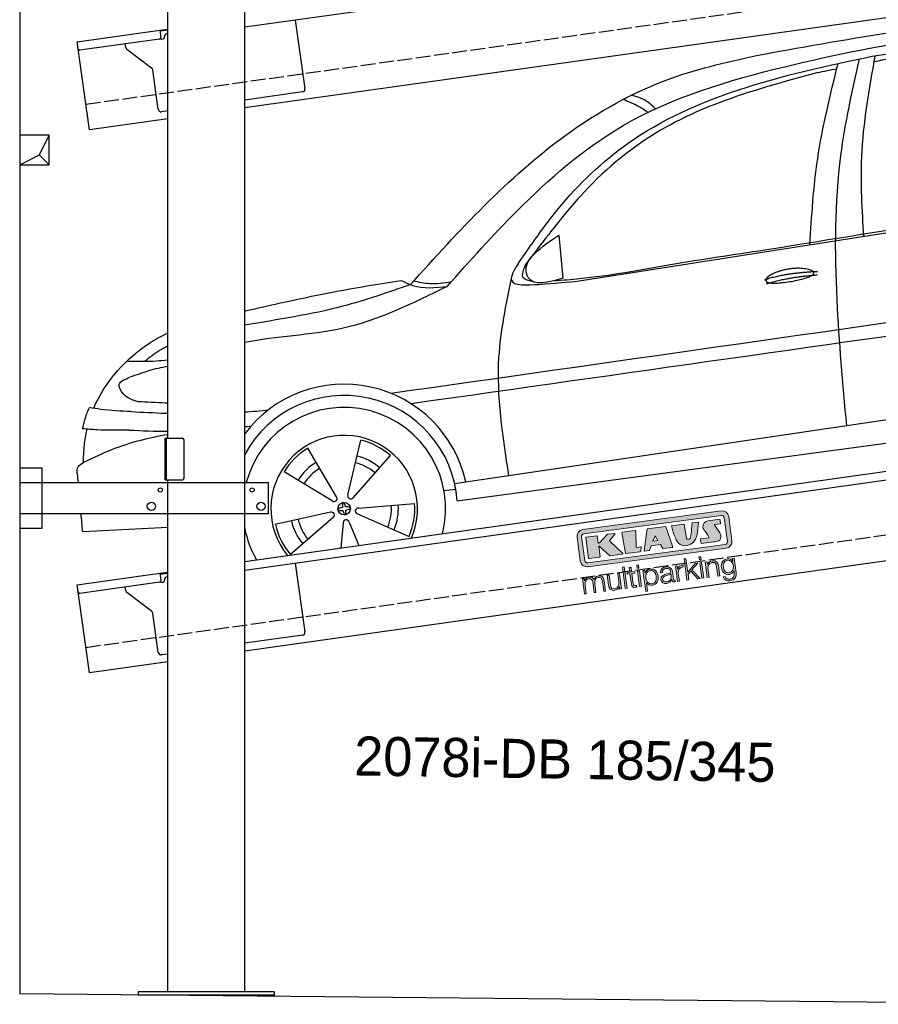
# Model space of a CAD drawing. Extents: x 524 to 6324, y 215 to 5690.
# Tile 1 of 3: x 524 to 3424, y 354 to 3680. Entities that reach past the tile are written whole.
import ezdxf

# ---------------------------------------------------------------- set-up
doc = ezdxf.new("R2010")
doc.units = 0
doc.header["$LTSCALE"] = 10
doc.header["$MEASUREMENT"] = 0
doc.linetypes.add('GEN3', pattern=[6.25, 5, -1.25])
doc.layers.get('0').update_dxf_attribs({"linetype": 'CONTINUOUS'})
for name, color, linetype in [('3', 6, 'GEN3'), ('BREAKTHROUGH', 1, 'CONTINUOUS'), ('CAR', 1, 'CONTINUOUS')]:
    doc.layers.add(name, color=color, linetype=linetype)
doc.layers.add('AM_0', color=7, linetype='CONTINUOUS', lineweight=30)
doc.layers.add('Logo', color=7, linetype='CONTINUOUS', lineweight=25)

# ---------------------------------------------------------------- blocks, each defined once
blk = doc.blocks.new('KLAUS')
at = {"layer": 'Logo'}
h = blk.add_hatch(color=8, dxfattribs=at)
h.dxf.hatch_style = 2
edge = h.paths.add_edge_path()
edge.add_spline(control_points=[(3.6, 29.09), (2.88, 29.09), (2.3, 28.51), (2.3, 27.8), (2.3, 27.8), (2.3, 16.11), (2.3, 16.11), (2.3, 15.39), (2.88, 14.81), (3.6, 14.81), (3.6, 14.81), (71.16, 14.81), (71.16, 14.81), (71.88, 14.81), (72.46, 15.39), (72.46, 16.11), (72.46, 16.11), (72.46, 27.8), (72.46, 27.8), (72.46, 28.51), (71.88, 29.09), (71.16, 29.09), (71.16, 29.09), (3.6, 29.09), (3.6, 29.09), (3.6, 29.09), (3.6, 29.09), (3.6, 29.09)], knot_values=[0, 0, 0, 0, 1, 1, 1, 2, 2, 2, 3, 3, 3, 4, 4, 4, 5, 5, 5, 6, 6, 6, 7, 7, 7, 8, 8, 8, 9, 9, 9, 9], degree=3, periodic=0)
edge = h.paths.add_edge_path()
edge.add_spline(control_points=[(3.35, 31.23), (3.35, 31.23), (71.47, 31.23), (71.47, 31.23), (73.26, 31.23), (74.71, 29.77), (74.71, 27.99), (74.71, 27.99), (74.71, 16.17), (74.71, 16.17), (74.71, 14.38), (73.26, 12.93), (71.47, 12.93), (71.47, 12.93), (3.35, 12.93), (3.35, 12.93), (1.56, 12.93), (0.11, 14.38), (0.11, 16.17), (0.11, 16.17), (0.11, 27.99), (0.11, 27.99), (0.11, 29.77), (1.56, 31.23), (3.35, 31.23), (3.35, 31.23), (3.35, 31.23), (3.35, 31.23)], knot_values=[0, 0, 0, 0, 1, 1, 1, 2, 2, 2, 3, 3, 3, 4, 4, 4, 5, 5, 5, 6, 6, 6, 7, 7, 7, 8, 8, 8, 9, 9, 9, 9], degree=3, periodic=0)
h = blk.add_hatch(color=8, dxfattribs=at)
h.dxf.hatch_style = 2
edge = h.paths.add_edge_path()
edge.add_spline(control_points=[(4.5, 27.33), (4.5, 27.33), (9.7, 27.33), (9.7, 27.33), (9.84, 27.33), (9.96, 27.22), (9.96, 27.08), (9.96, 27.08), (9.96, 23.69), (9.96, 23.69), (9.96, 23.69), (9.94, 23.64), (10.04, 23.59), (10.14, 23.53), (10.2, 23.57), (10.2, 23.57), (10.2, 23.57), (10.51, 23.75), (10.51, 23.75), (10.51, 23.75), (14.94, 27.33), (14.94, 27.33), (14.94, 27.33), (18.41, 27.33), (18.41, 27.33), (18.41, 27.33), (18.49, 27.33), (18.56, 27.2), (18.65, 27.04), (18.53, 26.91), (18.53, 26.91), (18.53, 26.91), (15.49, 24.11), (15.49, 24.11), (15.49, 24.11), (21.14, 17.06), (21.14, 17.06), (21.14, 17.06), (21.13, 16.91), (21.13, 16.91), (21.08, 16.84), (20.99, 16.82), (20.99, 16.82), (20.99, 16.82), (14.7, 16.82), (14.7, 16.82), (14.7, 16.82), (10.26, 22.17), (10.26, 22.17), (10.26, 22.17), (10.19, 22.24), (10.08, 22.21), (9.97, 22.18), (9.96, 22.11), (9.96, 22.11), (9.96, 22.11), (9.96, 17.08), (9.96, 17.08), (9.96, 16.94), (9.84, 16.82), (9.7, 16.82), (9.7, 16.82), (4.5, 16.82), (4.5, 16.82), (4.36, 16.82), (4.25, 16.94), (4.25, 17.08), (4.25, 17.08), (4.25, 27.08), (4.25, 27.08), (4.25, 27.22), (4.36, 27.33), (4.5, 27.33), (4.5, 27.33), (4.5, 27.33), (4.5, 27.33)], knot_values=[0, 0, 0, 0, 1, 1, 1, 2, 2, 2, 3, 3, 3, 4, 4, 4, 5, 5, 5, 6, 6, 6, 7, 7, 7, 8, 8, 8, 9, 9, 9, 10, 10, 10, 11, 11, 11, 12, 12, 12, 13, 13, 13, 14, 14, 14, 15, 15, 15, 16, 16, 16, 17, 17, 17, 18, 18, 18, 19, 19, 19, 20, 20, 20, 21, 21, 21, 22, 22, 22, 23, 23, 23, 24, 24, 24, 25, 25, 25, 25], degree=3, periodic=0)
h = blk.add_hatch(color=8, dxfattribs=at)
h.dxf.hatch_style = 2
h.paths.add_polyline_path([(22.42, 17.06), (21.97, 27.15), (22.24, 27.33), (28.55, 27.33), (28.86, 26.97), (28.01, 19.08), (30.26, 19.07), (30.44, 18.95), (30.08, 16.95), (29.49, 16.82), (22.6, 16.82)])
h = blk.add_hatch(color=8, dxfattribs=at)
h.paths.add_polyline_path([(36.52, 21.01), (38.93, 21.01), (37.87, 23.57)])
h.paths.add_polyline_path([(34.52, 27.33), (43.65, 27.33), (45.76, 16.94), (45.57, 16.82), (40.83, 16.82), (39.89, 18.95), (35.42, 18.95), (34.27, 16.82), (31.78, 16.82), (31.66, 17)])
h = blk.add_hatch(color=8, dxfattribs=at)
h.dxf.hatch_style = 2
edge = h.paths.add_edge_path()
edge.add_spline(control_points=[(52.69, 27.32), (52.69, 27.32), (52.88, 20.14), (52.88, 20.14), (53.01, 19.89), (53.2, 19.77), (53.43, 19.71), (53.91, 19.59), (54.43, 19.57), (54.64, 20.03), (55.23, 21.34), (56.27, 25.45), (56.6, 27.33), (56.6, 27.33), (59.77, 27.33), (59.77, 27.33), (58.77, 23.9), (58.56, 16.82), (52.63, 16.76), (48.72, 16.72), (48.01, 19.35), (47.27, 22.24), (46.89, 23.68), (46.54, 27.33), (46.54, 27.33), (46.54, 27.33), (52.69, 27.32), (52.69, 27.32), (52.69, 27.32), (52.69, 27.32), (52.69, 27.32)], knot_values=[0, 0, 0, 0, 1, 1, 1, 2, 2, 2, 3, 3, 3, 4, 4, 4, 5, 5, 5, 6, 6, 6, 7, 7, 7, 8, 8, 8, 9, 9, 9, 10, 10, 10, 10], degree=3, periodic=0)
h = blk.add_hatch(color=8, dxfattribs=at)
h.dxf.hatch_style = 2
edge = h.paths.add_edge_path()
edge.add_spline(control_points=[(64.46, 27.33), (64.46, 27.33), (70.31, 27.33), (70.31, 27.33), (70.31, 26.52), (70.31, 26.02), (70.31, 25.12), (70.31, 25.12), (67.3, 25.12), (67.3, 25.12), (67.24, 25.04), (67.25, 25.11), (67.25, 24.91), (67.25, 24.88), (69.73, 20.38), (69.73, 19.57), (69.73, 16.4), (67.22, 16.81), (65.9, 16.82), (65.9, 16.82), (59.59, 16.82), (59.59, 16.82), (59.59, 17.76), (59.59, 18.23), (59.59, 19.14), (59.59, 19.14), (63.75, 19.14), (63.75, 19.14), (63.82, 19.22), (63.81, 19.11), (63.81, 19.31), (63.81, 20.32), (61.58, 23.06), (61.58, 24.63), (61.58, 26.33), (62.83, 27.34), (64.46, 27.33), (64.46, 27.33), (64.46, 27.33), (64.46, 27.33)], knot_values=[0, 0, 0, 0, 1, 1, 1, 2, 2, 2, 3, 3, 3, 4, 4, 4, 5, 5, 5, 6, 6, 6, 7, 7, 7, 8, 8, 8, 9, 9, 9, 10, 10, 10, 11, 11, 11, 12, 12, 12, 13, 13, 13, 13], degree=3, periodic=0)
h = blk.add_hatch(color=30, dxfattribs=at)
h.dxf.hatch_style = 2
h.paths.add_polyline_path([(20.07, 0), (20.99, 0), (20.99, 10.45), (20.07, 10.45)])
h = blk.add_hatch(color=30, dxfattribs=at)
h.dxf.hatch_style = 2
edge = h.paths.add_edge_path()
edge.add_spline(control_points=[(24.22, 9.82), (24.22, 9.82), (23.3, 9.82), (23.3, 9.82), (23.3, 9.82), (23.3, 7.55), (23.3, 7.55), (23.3, 7.55), (21.98, 7.55), (21.98, 7.55), (21.98, 7.55), (21.98, 6.78), (21.98, 6.78), (21.98, 6.78), (23.3, 6.78), (23.3, 6.78), (23.3, 6.78), (23.3, 1.61), (23.3, 1.61), (23.28, 0.32), (23.71, -0.09), (24.94, -0.09), (25.22, -0.09), (25.48, -0.06), (25.76, -0.06), (25.76, -0.06), (25.76, 0.73), (25.76, 0.73), (25.5, 0.7), (25.23, 0.69), (24.97, 0.69), (24.31, 0.73), (24.22, 1.08), (24.22, 1.68), (24.22, 1.68), (24.22, 6.78), (24.22, 6.78), (24.22, 6.78), (25.76, 6.78), (25.76, 6.78), (25.76, 6.78), (25.76, 7.55), (25.76, 7.55), (25.76, 7.55), (24.22, 7.55), (24.22, 7.55), (24.22, 7.55), (24.22, 9.82), (24.22, 9.82), (24.22, 9.82), (24.22, 9.82), (24.22, 9.82)], knot_values=[0, 0, 0, 0, 1, 1, 1, 2, 2, 2, 3, 3, 3, 4, 4, 4, 5, 5, 5, 6, 6, 6, 7, 7, 7, 8, 8, 8, 9, 9, 9, 10, 10, 10, 11, 11, 11, 12, 12, 12, 13, 13, 13, 14, 14, 14, 15, 15, 15, 16, 16, 16, 17, 17, 17, 17], degree=3, periodic=0)
h = blk.add_hatch(color=30, dxfattribs=at)
h.paths.add_polyline_path([(27.1, 0), (28.03, 0), (28.03, 7.55), (27.1, 7.55)])
h.paths.add_polyline_path([(27.1, 8.98), (28.03, 8.98), (28.03, 10.45), (27.1, 10.45)])
h = blk.add_hatch(color=30, dxfattribs=at)
h.dxf.hatch_style = 2
h.paths.add_polyline_path([(50.4, 0), (51.32, 0), (51.32, 2.87), (52.82, 4.11), (55.8, 0), (56.96, 0), (53.52, 4.76), (56.74, 7.55), (55.51, 7.55), (51.32, 3.89), (51.32, 10.45), (50.4, 10.45)])
h = blk.add_hatch(color=30, dxfattribs=at)
h.paths.add_polyline_path([(57.74, 0), (58.66, 0), (58.66, 7.55), (57.74, 7.55)])
h.paths.add_polyline_path([(57.74, 8.98), (58.66, 8.98), (58.66, 10.45), (57.74, 10.45)])
h = blk.add_hatch(color=30, dxfattribs=at)
h.dxf.hatch_style = 2
edge = h.paths.add_edge_path()
edge.add_spline(control_points=[(0, 0), (0, 0), (0.92, 0), (0.92, 0), (0.92, 0), (0.92, 4.22), (0.92, 4.22), (0.94, 5.8), (1.58, 7), (3.18, 7), (4.35, 7), (4.77, 6.15), (4.76, 5.12), (4.76, 5.12), (4.76, 0), (4.76, 0), (4.76, 0), (5.68, 0), (5.68, 0), (5.68, 0), (5.68, 4.27), (5.68, 4.27), (5.68, 5.68), (6.14, 7), (7.73, 7), (9.05, 7), (9.52, 6.32), (9.52, 5.08), (9.52, 5.08), (9.52, 0), (9.52, 0), (9.52, 0), (10.44, 0), (10.44, 0), (10.44, 0), (10.44, 5.12), (10.44, 5.12), (10.44, 6.91), (9.59, 7.77), (7.94, 7.77), (6.94, 7.77), (5.99, 7.29), (5.54, 6.3), (5.26, 7.29), (4.36, 7.77), (3.37, 7.77), (2.17, 7.77), (1.38, 7.19), (0.89, 6.28), (0.89, 6.28), (0.85, 6.28), (0.85, 6.28), (0.85, 6.28), (0.85, 7.55), (0.85, 7.55), (0.85, 7.55), (0, 7.55), (0, 7.55), (0, 7.55), (0, 0), (0, 0), (0, 0), (0, 0), (0, 0)], knot_values=[0, 0, 0, 0, 1, 1, 1, 2, 2, 2, 3, 3, 3, 4, 4, 4, 5, 5, 5, 6, 6, 6, 7, 7, 7, 8, 8, 8, 9, 9, 9, 10, 10, 10, 11, 11, 11, 12, 12, 12, 13, 13, 13, 14, 14, 14, 15, 15, 15, 16, 16, 16, 17, 17, 17, 18, 18, 18, 19, 19, 19, 20, 20, 20, 21, 21, 21, 21], degree=3, periodic=0)
h = blk.add_hatch(color=30, dxfattribs=at)
h.dxf.hatch_style = 2
edge = h.paths.add_edge_path()
edge.add_spline(control_points=[(18.31, 7.55), (18.31, 7.55), (17.39, 7.55), (17.39, 7.55), (17.39, 7.55), (17.39, 3.59), (17.39, 3.59), (17.39, 2.05), (16.7, 0.56), (15.12, 0.56), (13.66, 0.56), (13.15, 1.27), (13.1, 2.64), (13.1, 2.64), (13.1, 7.55), (13.1, 7.55), (13.1, 7.55), (12.18, 7.55), (12.18, 7.55), (12.18, 7.55), (12.18, 2.65), (12.18, 2.65), (12.18, 0.89), (12.93, -0.22), (14.83, -0.22), (15.96, -0.22), (16.95, 0.35), (17.44, 1.36), (17.44, 1.36), (17.47, 1.36), (17.47, 1.36), (17.47, 1.36), (17.47, 0), (17.47, 0), (17.47, 0), (18.31, 0), (18.31, 0), (18.31, 0), (18.31, 7.55), (18.31, 7.55), (18.31, 7.55), (18.31, 7.55), (18.31, 7.55)], knot_values=[0, 0, 0, 0, 1, 1, 1, 2, 2, 2, 3, 3, 3, 4, 4, 4, 5, 5, 5, 6, 6, 6, 7, 7, 7, 8, 8, 8, 9, 9, 9, 10, 10, 10, 11, 11, 11, 12, 12, 12, 13, 13, 13, 14, 14, 14, 14], degree=3, periodic=0)
h = blk.add_hatch(color=30, dxfattribs=at)
edge = h.paths.add_edge_path()
edge.add_spline(control_points=[(35.84, 3.78), (35.84, 2.21), (35.12, 0.56), (33.37, 0.56), (31.4, 0.56), (30.72, 2.21), (30.72, 3.78), (30.72, 5.49), (31.33, 7), (33.37, 7), (35.12, 7), (35.84, 5.34), (35.84, 3.78), (35.84, 3.78), (35.84, 3.78), (35.84, 3.78)], knot_values=[0, 0, 0, 0, 1, 1, 1, 2, 2, 2, 3, 3, 3, 4, 4, 4, 5, 5, 5, 5], degree=3, periodic=0)
edge = h.paths.add_edge_path()
edge.add_spline(control_points=[(29.79, -2.8), (29.79, -2.8), (30.72, -2.8), (30.72, -2.8), (30.72, -2.8), (30.72, 1.43), (30.72, 1.43), (30.72, 1.43), (30.74, 1.43), (30.74, 1.43), (31.14, 0.35), (32.24, -0.22), (33.37, -0.22), (35.66, -0.22), (36.76, 1.64), (36.76, 3.78), (36.76, 5.91), (35.66, 7.77), (33.37, 7.77), (32.15, 7.77), (31.1, 7.14), (30.67, 6.12), (30.67, 6.12), (30.64, 6.12), (30.64, 6.12), (30.64, 6.12), (30.64, 7.55), (30.64, 7.55), (30.64, 7.55), (29.79, 7.55), (29.79, 7.55), (29.79, 7.55), (29.79, -2.8), (29.79, -2.8), (29.79, -2.8), (29.79, -2.8), (29.79, -2.8)], knot_values=[0, 0, 0, 0, 1, 1, 1, 2, 2, 2, 3, 3, 3, 4, 4, 4, 5, 5, 5, 6, 6, 6, 7, 7, 7, 8, 8, 8, 9, 9, 9, 10, 10, 10, 11, 11, 11, 12, 12, 12, 12], degree=3, periodic=0)
h = blk.add_hatch(color=30, dxfattribs=at)
edge = h.paths.add_edge_path()
edge.add_spline(control_points=[(43.03, 2.93), (43.04, 1.45), (41.8, 0.56), (40.39, 0.56), (39.53, 0.56), (38.71, 1.13), (38.71, 2.05), (38.71, 3.53), (40.66, 3.51), (42.22, 3.79), (42.47, 3.84), (42.88, 3.91), (43, 4.13), (43, 4.13), (43.03, 4.13), (43.03, 4.13), (43.03, 4.13), (43.03, 2.93), (43.03, 2.93), (43.03, 2.93), (43.03, 2.93), (43.03, 2.93)], knot_values=[0, 0, 0, 0, 1, 1, 1, 2, 2, 2, 3, 3, 3, 4, 4, 4, 5, 5, 5, 6, 6, 6, 7, 7, 7, 7], degree=3, periodic=0)
edge = h.paths.add_edge_path()
edge.add_spline(control_points=[(39.03, 5.24), (39.06, 6.47), (39.91, 7), (41.05, 7), (42.14, 7), (43.03, 6.69), (43.03, 5.45), (43.03, 4.61), (42.6, 4.51), (41.84, 4.42), (39.85, 4.19), (37.79, 4.11), (37.79, 1.99), (37.79, 0.47), (38.93, -0.22), (40.32, -0.22), (41.77, -0.22), (42.43, 0.34), (43.07, 1.32), (43.07, 1.32), (43.1, 1.32), (43.1, 1.32), (43.1, 0.53), (43.25, 0), (44.19, 0), (44.43, 0), (44.58, 0.01), (44.79, 0.06), (44.79, 0.06), (44.79, 0.83), (44.79, 0.83), (44.71, 0.81), (44.6, 0.78), (44.49, 0.78), (44.13, 0.78), (43.95, 0.98), (43.95, 1.33), (43.95, 1.33), (43.95, 5.34), (43.95, 5.34), (43.95, 7.36), (42.5, 7.77), (41.17, 7.77), (39.44, 7.77), (38.2, 7.01), (38.11, 5.24), (38.11, 5.24), (39.03, 5.24), (39.03, 5.24), (39.03, 5.24), (39.03, 5.24), (39.03, 5.24)], knot_values=[0, 0, 0, 0, 1, 1, 1, 2, 2, 2, 3, 3, 3, 4, 4, 4, 5, 5, 5, 6, 6, 6, 7, 7, 7, 8, 8, 8, 9, 9, 9, 10, 10, 10, 11, 11, 11, 12, 12, 12, 13, 13, 13, 14, 14, 14, 15, 15, 15, 16, 16, 16, 17, 17, 17, 17], degree=3, periodic=0)
h = blk.add_hatch(color=30, dxfattribs=at)
h.dxf.hatch_style = 2
edge = h.paths.add_edge_path()
edge.add_spline(control_points=[(45.79, 0), (45.79, 0), (46.71, 0), (46.71, 0), (46.71, 0), (46.71, 4.03), (46.71, 4.03), (46.71, 5.59), (47.85, 6.82), (49.52, 6.73), (49.52, 6.73), (49.52, 7.66), (49.52, 7.66), (48.16, 7.72), (47.14, 7), (46.67, 5.78), (46.67, 5.78), (46.64, 5.78), (46.64, 5.78), (46.64, 5.78), (46.64, 7.55), (46.64, 7.55), (46.64, 7.55), (45.79, 7.55), (45.79, 7.55), (45.79, 7.55), (45.79, 0), (45.79, 0), (45.79, 0), (45.79, 0), (45.79, 0)], knot_values=[0, 0, 0, 0, 1, 1, 1, 2, 2, 2, 3, 3, 3, 4, 4, 4, 5, 5, 5, 6, 6, 6, 7, 7, 7, 8, 8, 8, 9, 9, 9, 10, 10, 10, 10], degree=3, periodic=0)
h = blk.add_hatch(color=30, dxfattribs=at)
h.dxf.hatch_style = 2
edge = h.paths.add_edge_path()
edge.add_spline(control_points=[(60.41, 0), (60.41, 0), (61.33, 0), (61.33, 0), (61.33, 0), (61.33, 4.41), (61.33, 4.41), (61.36, 5.89), (62.24, 7), (63.7, 7), (65.2, 7), (65.62, 6.02), (65.62, 4.71), (65.62, 4.71), (65.62, 0), (65.62, 0), (65.62, 0), (66.54, 0), (66.54, 0), (66.54, 0), (66.54, 4.86), (66.54, 4.86), (66.54, 6.66), (65.9, 7.77), (63.78, 7.77), (62.71, 7.77), (61.7, 7.16), (61.36, 6.25), (61.36, 6.25), (61.33, 6.25), (61.33, 6.25), (61.33, 6.25), (61.33, 7.55), (61.33, 7.55), (61.33, 7.55), (60.41, 7.55), (60.41, 7.55), (60.41, 7.55), (60.41, 0), (60.41, 0), (60.41, 0), (60.41, 0), (60.41, 0)], knot_values=[0, 0, 0, 0, 1, 1, 1, 2, 2, 2, 3, 3, 3, 4, 4, 4, 5, 5, 5, 6, 6, 6, 7, 7, 7, 8, 8, 8, 9, 9, 9, 10, 10, 10, 11, 11, 11, 12, 12, 12, 13, 13, 13, 14, 14, 14, 14], degree=3, periodic=0)
h = blk.add_hatch(color=30, dxfattribs=at)
edge = h.paths.add_edge_path()
edge.add_spline(control_points=[(71.32, 0.86), (69.62, 0.86), (68.83, 2.34), (68.83, 3.86), (68.83, 5.43), (69.56, 7), (71.32, 7), (73.06, 7), (73.75, 5.34), (73.75, 3.86), (73.75, 2.33), (72.91, 0.86), (71.32, 0.86), (71.32, 0.86), (71.32, 0.86), (71.32, 0.86)], knot_values=[0, 0, 0, 0, 1, 1, 1, 2, 2, 2, 3, 3, 3, 4, 4, 4, 5, 5, 5, 5], degree=3, periodic=0)
edge = h.paths.add_edge_path()
edge.add_spline(control_points=[(74.67, 7.55), (74.67, 7.55), (73.75, 7.55), (73.75, 7.55), (73.75, 7.55), (73.75, 6.25), (73.75, 6.25), (73.75, 6.25), (73.72, 6.25), (73.72, 6.25), (73.35, 7.09), (72.41, 7.77), (71.32, 7.77), (69.13, 7.77), (67.9, 6.05), (67.9, 3.97), (67.9, 1.82), (68.9, 0.09), (71.32, 0.09), (72.4, 0.09), (73.29, 0.72), (73.72, 1.64), (73.72, 1.64), (73.75, 1.64), (73.75, 1.64), (73.75, 1.64), (73.75, 0.61), (73.75, 0.61), (73.75, -1.23), (73.01, -2.24), (71.32, -2.24), (70.29, -2.24), (69.31, -1.85), (69.1, -0.73), (69.1, -0.73), (68.18, -0.73), (68.18, -0.73), (68.31, -2.34), (69.81, -3.02), (71.32, -3.02), (73.79, -3.02), (74.65, -1.64), (74.67, 0.61), (74.67, 0.61), (74.67, 7.55), (74.67, 7.55), (74.67, 7.55), (74.67, 7.55), (74.67, 7.55)], knot_values=[0, 0, 0, 0, 1, 1, 1, 2, 2, 2, 3, 3, 3, 4, 4, 4, 5, 5, 5, 6, 6, 6, 7, 7, 7, 8, 8, 8, 9, 9, 9, 10, 10, 10, 11, 11, 11, 12, 12, 12, 13, 13, 13, 14, 14, 14, 15, 15, 15, 16, 16, 16, 16], degree=3, periodic=0)
at = {"layer": 'Logo', "lineweight": 0}
for points in [[(22.42, 17.06), (21.97, 27.15), (22.24, 27.33), (28.55, 27.33), (28.86, 26.97), (28.01, 19.08), (30.26, 19.07), (30.44, 18.95), (30.08, 16.95), (29.49, 16.82), (22.6, 16.82), (22.42, 17.06), (22.42, 17.06)], [(34.52, 27.33), (43.65, 27.33), (45.76, 16.94), (45.57, 16.82), (40.83, 16.82), (39.89, 18.95), (35.42, 18.95), (34.27, 16.82), (31.78, 16.82), (31.66, 17), (34.52, 27.33), (34.52, 27.33)], [(36.52, 21.01), (38.93, 21.01), (37.87, 23.57), (36.52, 21.01), (36.52, 21.01)], [(20.07, 0), (20.99, 0), (20.99, 10.45), (20.07, 10.45), (20.07, 0), (20.07, 0)], [(27.1, 8.98), (28.03, 8.98), (28.03, 10.45), (27.1, 10.45), (27.1, 8.98), (27.1, 8.98)], [(50.4, 0), (51.32, 0), (51.32, 2.87), (52.82, 4.11), (55.8, 0), (56.96, 0), (53.52, 4.76), (56.74, 7.55), (55.51, 7.55), (51.32, 3.89), (51.32, 10.45), (50.4, 10.45), (50.4, 0), (50.4, 0)], [(57.74, 8.98), (58.66, 8.98), (58.66, 10.45), (57.74, 10.45), (57.74, 8.98), (57.74, 8.98)], [(27.1, 0), (28.03, 0), (28.03, 7.55), (27.1, 7.55), (27.1, 0), (27.1, 0)], [(57.74, 0), (58.66, 0), (58.66, 7.55), (57.74, 7.55), (57.74, 0), (57.74, 0)]]:
    blk.add_lwpolyline(points, dxfattribs=at)
for points, knots in [([(3.35, 31.23), (3.35, 31.23), (71.47, 31.23), (71.47, 31.23), (73.26, 31.23), (74.71, 29.77), (74.71, 27.99), (74.71, 27.99), (74.71, 16.17), (74.71, 16.17), (74.71, 14.38), (73.26, 12.93), (71.47, 12.93), (71.47, 12.93), (3.35, 12.93), (3.35, 12.93), (1.56, 12.93), (0.11, 14.38), (0.11, 16.17), (0.11, 16.17), (0.11, 27.99), (0.11, 27.99), (0.11, 29.77), (1.56, 31.23), (3.35, 31.23), (3.35, 31.23), (3.35, 31.23), (3.35, 31.23)], [0, 0, 0, 0, 1, 1, 1, 2, 2, 2, 3, 3, 3, 4, 4, 4, 5, 5, 5, 6, 6, 6, 7, 7, 7, 8, 8, 8, 9, 9, 9, 9]), ([(3.6, 29.09), (2.88, 29.09), (2.3, 28.51), (2.3, 27.8), (2.3, 27.8), (2.3, 16.11), (2.3, 16.11), (2.3, 15.39), (2.88, 14.81), (3.6, 14.81), (3.6, 14.81), (71.16, 14.81), (71.16, 14.81), (71.88, 14.81), (72.46, 15.39), (72.46, 16.11), (72.46, 16.11), (72.46, 27.8), (72.46, 27.8), (72.46, 28.51), (71.88, 29.09), (71.16, 29.09), (71.16, 29.09), (3.6, 29.09), (3.6, 29.09), (3.6, 29.09), (3.6, 29.09), (3.6, 29.09)], [0, 0, 0, 0, 1, 1, 1, 2, 2, 2, 3, 3, 3, 4, 4, 4, 5, 5, 5, 6, 6, 6, 7, 7, 7, 8, 8, 8, 9, 9, 9, 9]), ([(4.5, 27.33), (4.5, 27.33), (9.7, 27.33), (9.7, 27.33), (9.84, 27.33), (9.96, 27.22), (9.96, 27.08), (9.96, 27.08), (9.96, 23.69), (9.96, 23.69), (9.96, 23.69), (9.94, 23.64), (10.04, 23.59), (10.14, 23.53), (10.2, 23.57), (10.2, 23.57), (10.2, 23.57), (10.51, 23.75), (10.51, 23.75), (10.51, 23.75), (14.94, 27.33), (14.94, 27.33), (14.94, 27.33), (18.41, 27.33), (18.41, 27.33), (18.41, 27.33), (18.49, 27.33), (18.56, 27.2), (18.65, 27.04), (18.53, 26.91), (18.53, 26.91), (18.53, 26.91), (15.49, 24.11), (15.49, 24.11), (15.49, 24.11), (21.14, 17.06), (21.14, 17.06), (21.14, 17.06), (21.13, 16.91), (21.13, 16.91), (21.08, 16.84), (20.99, 16.82), (20.99, 16.82), (20.99, 16.82), (14.7, 16.82), (14.7, 16.82), (14.7, 16.82), (10.26, 22.17), (10.26, 22.17), (10.26, 22.17), (10.19, 22.24), (10.08, 22.21), (9.97, 22.18), (9.96, 22.11), (9.96, 22.11), (9.96, 22.11), (9.96, 17.08), (9.96, 17.08), (9.96, 16.94), (9.84, 16.82), (9.7, 16.82), (9.7, 16.82), (4.5, 16.82), (4.5, 16.82), (4.36, 16.82), (4.25, 16.94), (4.25, 17.08), (4.25, 17.08), (4.25, 27.08), (4.25, 27.08), (4.25, 27.22), (4.36, 27.33), (4.5, 27.33), (4.5, 27.33), (4.5, 27.33), (4.5, 27.33)], [0, 0, 0, 0, 1, 1, 1, 2, 2, 2, 3, 3, 3, 4, 4, 4, 5, 5, 5, 6, 6, 6, 7, 7, 7, 8, 8, 8, 9, 9, 9, 10, 10, 10, 11, 11, 11, 12, 12, 12, 13, 13, 13, 14, 14, 14, 15, 15, 15, 16, 16, 16, 17, 17, 17, 18, 18, 18, 19, 19, 19, 20, 20, 20, 21, 21, 21, 22, 22, 22, 23, 23, 23, 24, 24, 24, 25, 25, 25, 25]), ([(52.69, 27.32), (52.69, 27.32), (52.88, 20.14), (52.88, 20.14), (53.01, 19.89), (53.2, 19.77), (53.43, 19.71), (53.91, 19.59), (54.43, 19.57), (54.64, 20.03), (55.23, 21.34), (56.27, 25.45), (56.6, 27.33), (56.6, 27.33), (59.77, 27.33), (59.77, 27.33), (58.77, 23.9), (58.56, 16.82), (52.63, 16.76), (48.72, 16.72), (48.01, 19.35), (47.27, 22.24), (46.89, 23.68), (46.54, 27.33), (46.54, 27.33), (46.54, 27.33), (52.69, 27.32), (52.69, 27.32), (52.69, 27.32), (52.69, 27.32), (52.69, 27.32)], [0, 0, 0, 0, 1, 1, 1, 2, 2, 2, 3, 3, 3, 4, 4, 4, 5, 5, 5, 6, 6, 6, 7, 7, 7, 8, 8, 8, 9, 9, 9, 10, 10, 10, 10]), ([(64.46, 27.33), (64.46, 27.33), (70.31, 27.33), (70.31, 27.33), (70.31, 26.52), (70.31, 26.02), (70.31, 25.12), (70.31, 25.12), (67.3, 25.12), (67.3, 25.12), (67.24, 25.04), (67.25, 25.11), (67.25, 24.91), (67.25, 24.88), (69.73, 20.38), (69.73, 19.57), (69.73, 16.4), (67.22, 16.81), (65.9, 16.82), (65.9, 16.82), (59.59, 16.82), (59.59, 16.82), (59.59, 17.76), (59.59, 18.23), (59.59, 19.14), (59.59, 19.14), (63.75, 19.14), (63.75, 19.14), (63.82, 19.22), (63.81, 19.11), (63.81, 19.31), (63.81, 20.32), (61.58, 23.06), (61.58, 24.63), (61.58, 26.33), (62.83, 27.34), (64.46, 27.33), (64.46, 27.33), (64.46, 27.33), (64.46, 27.33)], [0, 0, 0, 0, 1, 1, 1, 2, 2, 2, 3, 3, 3, 4, 4, 4, 5, 5, 5, 6, 6, 6, 7, 7, 7, 8, 8, 8, 9, 9, 9, 10, 10, 10, 11, 11, 11, 12, 12, 12, 13, 13, 13, 13]), ([(24.22, 9.82), (24.22, 9.82), (23.3, 9.82), (23.3, 9.82), (23.3, 9.82), (23.3, 7.55), (23.3, 7.55), (23.3, 7.55), (21.98, 7.55), (21.98, 7.55), (21.98, 7.55), (21.98, 6.78), (21.98, 6.78), (21.98, 6.78), (23.3, 6.78), (23.3, 6.78), (23.3, 6.78), (23.3, 1.61), (23.3, 1.61), (23.28, 0.32), (23.71, -0.09), (24.94, -0.09), (25.22, -0.09), (25.48, -0.06), (25.76, -0.06), (25.76, -0.06), (25.76, 0.73), (25.76, 0.73), (25.5, 0.7), (25.23, 0.69), (24.97, 0.69), (24.31, 0.73), (24.22, 1.08), (24.22, 1.68), (24.22, 1.68), (24.22, 6.78), (24.22, 6.78), (24.22, 6.78), (25.76, 6.78), (25.76, 6.78), (25.76, 6.78), (25.76, 7.55), (25.76, 7.55), (25.76, 7.55), (24.22, 7.55), (24.22, 7.55), (24.22, 7.55), (24.22, 9.82), (24.22, 9.82), (24.22, 9.82), (24.22, 9.82), (24.22, 9.82)], [0, 0, 0, 0, 1, 1, 1, 2, 2, 2, 3, 3, 3, 4, 4, 4, 5, 5, 5, 6, 6, 6, 7, 7, 7, 8, 8, 8, 9, 9, 9, 10, 10, 10, 11, 11, 11, 12, 12, 12, 13, 13, 13, 14, 14, 14, 15, 15, 15, 16, 16, 16, 17, 17, 17, 17]), ([(0, 0), (0, 0), (0.92, 0), (0.92, 0), (0.92, 0), (0.92, 4.22), (0.92, 4.22), (0.94, 5.8), (1.58, 7), (3.18, 7), (4.35, 7), (4.77, 6.15), (4.76, 5.12), (4.76, 5.12), (4.76, 0), (4.76, 0), (4.76, 0), (5.68, 0), (5.68, 0), (5.68, 0), (5.68, 4.27), (5.68, 4.27), (5.68, 5.68), (6.14, 7), (7.73, 7), (9.05, 7), (9.52, 6.32), (9.52, 5.08), (9.52, 5.08), (9.52, 0), (9.52, 0), (9.52, 0), (10.44, 0), (10.44, 0), (10.44, 0), (10.44, 5.12), (10.44, 5.12), (10.44, 6.91), (9.59, 7.77), (7.94, 7.77), (6.94, 7.77), (5.99, 7.29), (5.54, 6.3), (5.26, 7.29), (4.36, 7.77), (3.37, 7.77), (2.17, 7.77), (1.38, 7.19), (0.89, 6.28), (0.89, 6.28), (0.85, 6.28), (0.85, 6.28), (0.85, 6.28), (0.85, 7.55), (0.85, 7.55), (0.85, 7.55), (0, 7.55), (0, 7.55), (0, 7.55), (0, 0), (0, 0), (0, 0), (0, 0), (0, 0)], [0, 0, 0, 0, 1, 1, 1, 2, 2, 2, 3, 3, 3, 4, 4, 4, 5, 5, 5, 6, 6, 6, 7, 7, 7, 8, 8, 8, 9, 9, 9, 10, 10, 10, 11, 11, 11, 12, 12, 12, 13, 13, 13, 14, 14, 14, 15, 15, 15, 16, 16, 16, 17, 17, 17, 18, 18, 18, 19, 19, 19, 20, 20, 20, 21, 21, 21, 21]), ([(18.31, 7.55), (18.31, 7.55), (17.39, 7.55), (17.39, 7.55), (17.39, 7.55), (17.39, 3.59), (17.39, 3.59), (17.39, 2.05), (16.7, 0.56), (15.12, 0.56), (13.66, 0.56), (13.15, 1.27), (13.1, 2.64), (13.1, 2.64), (13.1, 7.55), (13.1, 7.55), (13.1, 7.55), (12.18, 7.55), (12.18, 7.55), (12.18, 7.55), (12.18, 2.65), (12.18, 2.65), (12.18, 0.89), (12.93, -0.22), (14.83, -0.22), (15.96, -0.22), (16.95, 0.35), (17.44, 1.36), (17.44, 1.36), (17.47, 1.36), (17.47, 1.36), (17.47, 1.36), (17.47, 0), (17.47, 0), (17.47, 0), (18.31, 0), (18.31, 0), (18.31, 0), (18.31, 7.55), (18.31, 7.55), (18.31, 7.55), (18.31, 7.55), (18.31, 7.55)], [0, 0, 0, 0, 1, 1, 1, 2, 2, 2, 3, 3, 3, 4, 4, 4, 5, 5, 5, 6, 6, 6, 7, 7, 7, 8, 8, 8, 9, 9, 9, 10, 10, 10, 11, 11, 11, 12, 12, 12, 13, 13, 13, 14, 14, 14, 14]), ([(29.79, -2.8), (29.79, -2.8), (30.72, -2.8), (30.72, -2.8), (30.72, -2.8), (30.72, 1.43), (30.72, 1.43), (30.72, 1.43), (30.74, 1.43), (30.74, 1.43), (31.14, 0.35), (32.24, -0.22), (33.37, -0.22), (35.66, -0.22), (36.76, 1.64), (36.76, 3.78), (36.76, 5.91), (35.66, 7.77), (33.37, 7.77), (32.15, 7.77), (31.1, 7.14), (30.67, 6.12), (30.67, 6.12), (30.64, 6.12), (30.64, 6.12), (30.64, 6.12), (30.64, 7.55), (30.64, 7.55), (30.64, 7.55), (29.79, 7.55), (29.79, 7.55), (29.79, 7.55), (29.79, -2.8), (29.79, -2.8), (29.79, -2.8), (29.79, -2.8), (29.79, -2.8)], [0, 0, 0, 0, 1, 1, 1, 2, 2, 2, 3, 3, 3, 4, 4, 4, 5, 5, 5, 6, 6, 6, 7, 7, 7, 8, 8, 8, 9, 9, 9, 10, 10, 10, 11, 11, 11, 12, 12, 12, 12]), ([(35.84, 3.78), (35.84, 2.21), (35.12, 0.56), (33.37, 0.56), (31.4, 0.56), (30.72, 2.21), (30.72, 3.78), (30.72, 5.49), (31.33, 7), (33.37, 7), (35.12, 7), (35.84, 5.34), (35.84, 3.78), (35.84, 3.78), (35.84, 3.78), (35.84, 3.78)], [0, 0, 0, 0, 1, 1, 1, 2, 2, 2, 3, 3, 3, 4, 4, 4, 5, 5, 5, 5]), ([(39.03, 5.24), (39.06, 6.47), (39.91, 7), (41.05, 7), (42.14, 7), (43.03, 6.69), (43.03, 5.45), (43.03, 4.61), (42.6, 4.51), (41.84, 4.42), (39.85, 4.19), (37.79, 4.11), (37.79, 1.99), (37.79, 0.47), (38.93, -0.22), (40.32, -0.22), (41.77, -0.22), (42.43, 0.34), (43.07, 1.32), (43.07, 1.32), (43.1, 1.32), (43.1, 1.32), (43.1, 0.53), (43.25, 0), (44.19, 0), (44.43, 0), (44.58, 0.01), (44.79, 0.06), (44.79, 0.06), (44.79, 0.83), (44.79, 0.83), (44.71, 0.81), (44.6, 0.78), (44.49, 0.78), (44.13, 0.78), (43.95, 0.98), (43.95, 1.33), (43.95, 1.33), (43.95, 5.34), (43.95, 5.34), (43.95, 7.36), (42.5, 7.77), (41.17, 7.77), (39.44, 7.77), (38.2, 7.01), (38.11, 5.24), (38.11, 5.24), (39.03, 5.24), (39.03, 5.24), (39.03, 5.24), (39.03, 5.24), (39.03, 5.24)], [0, 0, 0, 0, 1, 1, 1, 2, 2, 2, 3, 3, 3, 4, 4, 4, 5, 5, 5, 6, 6, 6, 7, 7, 7, 8, 8, 8, 9, 9, 9, 10, 10, 10, 11, 11, 11, 12, 12, 12, 13, 13, 13, 14, 14, 14, 15, 15, 15, 16, 16, 16, 17, 17, 17, 17]), ([(45.79, 0), (45.79, 0), (46.71, 0), (46.71, 0), (46.71, 0), (46.71, 4.03), (46.71, 4.03), (46.71, 5.59), (47.85, 6.82), (49.52, 6.73), (49.52, 6.73), (49.52, 7.66), (49.52, 7.66), (48.16, 7.72), (47.14, 7), (46.67, 5.78), (46.67, 5.78), (46.64, 5.78), (46.64, 5.78), (46.64, 5.78), (46.64, 7.55), (46.64, 7.55), (46.64, 7.55), (45.79, 7.55), (45.79, 7.55), (45.79, 7.55), (45.79, 0), (45.79, 0), (45.79, 0), (45.79, 0), (45.79, 0)], [0, 0, 0, 0, 1, 1, 1, 2, 2, 2, 3, 3, 3, 4, 4, 4, 5, 5, 5, 6, 6, 6, 7, 7, 7, 8, 8, 8, 9, 9, 9, 10, 10, 10, 10]), ([(60.41, 0), (60.41, 0), (61.33, 0), (61.33, 0), (61.33, 0), (61.33, 4.41), (61.33, 4.41), (61.36, 5.89), (62.24, 7), (63.7, 7), (65.2, 7), (65.62, 6.02), (65.62, 4.71), (65.62, 4.71), (65.62, 0), (65.62, 0), (65.62, 0), (66.54, 0), (66.54, 0), (66.54, 0), (66.54, 4.86), (66.54, 4.86), (66.54, 6.66), (65.9, 7.77), (63.78, 7.77), (62.71, 7.77), (61.7, 7.16), (61.36, 6.25), (61.36, 6.25), (61.33, 6.25), (61.33, 6.25), (61.33, 6.25), (61.33, 7.55), (61.33, 7.55), (61.33, 7.55), (60.41, 7.55), (60.41, 7.55), (60.41, 7.55), (60.41, 0), (60.41, 0), (60.41, 0), (60.41, 0), (60.41, 0)], [0, 0, 0, 0, 1, 1, 1, 2, 2, 2, 3, 3, 3, 4, 4, 4, 5, 5, 5, 6, 6, 6, 7, 7, 7, 8, 8, 8, 9, 9, 9, 10, 10, 10, 11, 11, 11, 12, 12, 12, 13, 13, 13, 14, 14, 14, 14]), ([(74.67, 7.55), (74.67, 7.55), (73.75, 7.55), (73.75, 7.55), (73.75, 7.55), (73.75, 6.25), (73.75, 6.25), (73.75, 6.25), (73.72, 6.25), (73.72, 6.25), (73.35, 7.09), (72.41, 7.77), (71.32, 7.77), (69.13, 7.77), (67.9, 6.05), (67.9, 3.97), (67.9, 1.82), (68.9, 0.09), (71.32, 0.09), (72.4, 0.09), (73.29, 0.72), (73.72, 1.64), (73.72, 1.64), (73.75, 1.64), (73.75, 1.64), (73.75, 1.64), (73.75, 0.61), (73.75, 0.61), (73.75, -1.23), (73.01, -2.24), (71.32, -2.24), (70.29, -2.24), (69.31, -1.85), (69.1, -0.73), (69.1, -0.73), (68.18, -0.73), (68.18, -0.73), (68.31, -2.34), (69.81, -3.02), (71.32, -3.02), (73.79, -3.02), (74.65, -1.64), (74.67, 0.61), (74.67, 0.61), (74.67, 7.55), (74.67, 7.55), (74.67, 7.55), (74.67, 7.55), (74.67, 7.55)], [0, 0, 0, 0, 1, 1, 1, 2, 2, 2, 3, 3, 3, 4, 4, 4, 5, 5, 5, 6, 6, 6, 7, 7, 7, 8, 8, 8, 9, 9, 9, 10, 10, 10, 11, 11, 11, 12, 12, 12, 13, 13, 13, 14, 14, 14, 15, 15, 15, 16, 16, 16, 16]), ([(71.32, 0.86), (69.62, 0.86), (68.83, 2.34), (68.83, 3.86), (68.83, 5.43), (69.56, 7), (71.32, 7), (73.06, 7), (73.75, 5.34), (73.75, 3.86), (73.75, 2.33), (72.91, 0.86), (71.32, 0.86), (71.32, 0.86), (71.32, 0.86), (71.32, 0.86)], [0, 0, 0, 0, 1, 1, 1, 2, 2, 2, 3, 3, 3, 4, 4, 4, 5, 5, 5, 5]), ([(43.03, 2.93), (43.04, 1.45), (41.8, 0.56), (40.39, 0.56), (39.53, 0.56), (38.71, 1.13), (38.71, 2.05), (38.71, 3.53), (40.66, 3.51), (42.22, 3.79), (42.47, 3.84), (42.88, 3.91), (43, 4.13), (43, 4.13), (43.03, 4.13), (43.03, 4.13), (43.03, 4.13), (43.03, 2.93), (43.03, 2.93), (43.03, 2.93), (43.03, 2.93), (43.03, 2.93)], [0, 0, 0, 0, 1, 1, 1, 2, 2, 2, 3, 3, 3, 4, 4, 4, 5, 5, 5, 6, 6, 6, 7, 7, 7, 7])]:
    blk.add_open_spline(points, degree=3, knots=knots, dxfattribs=at)
blk = doc.blocks.new('EG_car')
at = {"layer": 'CAR'}
for p, q in [((45061.6, 4531.7), (46636.2, 4778.9)), ((44993, 4686.8), (45006.4, 4540.9)), ((44640.5, 3847.7), (46613.9, 4138.9)), ((44649.3, 3788.6), (46624.9, 4054.7)), ((44280.1, 3808.8), (44323.7, 3994)), ((44241.4, 3803), (44145, 3967)), ((44298, 3799.6), (44424.2, 3942)), ((44227.1, 3788.8), (44064.4, 3887.4)), ((44604.2, 3824.2), (44644.4, 3828.4)), ((44315.5, 3764.6), (44505.1, 3780.4)), ((44220.7, 3750.2), (44034.9, 3709.2)), ((44229.7, 3732.2), (44085.7, 3607.9)), ((44312.3, 3744.7), (44486.7, 3668.7)), ((43671.5, 3699), (43408.1, 3685.3)), ((44264.5, 3714.2), (44256.3, 3630)), ((44284.4, 3717.2), (44317.4, 3638.6)), ((43408.1, 3685.3), (43383.2, 3684.1))]:
    blk.add_line(p, q, dxfattribs=at)
blk.add_circle((44267.4, 3762.3), 21.1, dxfattribs=at)
for centre, radius, start, end in [((44267.4, 3762.3), 420.7, 12.4782, 142.9782), ((44267.4, 3762.3), 382.8, 3.9409, 151.3421), ((44267.4, 3762.3), 342.5, 345.7894, 165.0899), ((44267.4, 3762.3), 247.7, 336.4923, 219.5077), ((44267.4, 3762.3), 238.4, 48.8791, 76.3501), ((44267.4, 3762.3), 238.4, 120.8791, 148.3501), ((44267.4, 3762.3), 183.1, 49.0088, 76.2204), ((44267.4, 3762.3), 183.1, 121.0088, 148.2204), ((44267.4, 3762.3), 159.7, 121.0915, 148.1403), ((44267.4, 3762.3), 159.7, 49.089, 76.1378), ((44233.5, 3796.7), 10.1, 231.0149, 38.2143), ((44289.6, 3805.2), 10.1, 159.0149, 326.2143), ((44315, 3754.5), 10.1, 87.0149, 254.2143), ((44267.4, 3762.3), 159.7, 337.0888, 4.1364), ((44267.4, 3762.3), 183.1, 337.0088, 4.2204), ((44267.4, 3762.3), 238.4, 336.8791, 4.3501), ((44267.4, 3762.3), 159.7, 193.0928, 220.1404), ((44224.2, 3740.7), 10.1, 303.0149, 110.2143), ((44267.4, 3762.3), 342.5, 191.219, 210.2106), ((44267.4, 3762.3), 238.4, 192.8791, 220.3501), ((44267.4, 3762.3), 183.1, 193.0088, 220.2204), ((44274.6, 3714.6), 10.1, 15.0149, 182.2143), ((44267.4, 3762.3), 247.7, 228.0703, 228.1969)]:
    blk.add_arc(centre, radius, start, end, dxfattribs=at)
for centre, major_axis, ratio, start_param, end_param in [((44267.4, 3762.3), (-20.9, -3), 0.26044, 4.945458, 7.62088), ((44267.6, 3762.4), (3, -20.9), 0.248275, 8.109253, 10.739069), ((44267.4, 3762.3), (-20.9, -3), 0.26044, 8.106084, 10.743517), ((44267.6, 3762.4), (3, -20.9), 0.248275, 4.968287, 7.599306)]:
    blk.add_ellipse(centre, major_axis=major_axis, ratio=ratio, start_param=start_param, end_param=end_param, dxfattribs=at)
for points, degree, knots in [([(45679.6, 5297.1), (45832.8, 5324.7), (46150.2, 5381.9), (46470.4, 5420.4), (46636.2, 5440.1)], 3, [0, 0, 0, 0, 466.632282, 967.371588, 967.371588, 967.371588, 967.371588]), ([(44615.4, 4513.3), (44692.2, 4599.4), (44871, 4800.1), (45226.4, 5109.2), (45736.2, 5259.5), (46216.5, 5354.4), (46512.7, 5385.9), (46636.2, 5398.7)], 3, [0, 0, 0, 0, 346.68192, 807.884848, 1388.232006, 1908.996141, 2281.102326, 2281.102326, 2281.102326, 2281.102326]), ([(46050.2, 5290.8), (46170.3, 5309.5), (46365.3, 5340), (46560.7, 5368.7), (46636.2, 5377.3)], 3, [0, 0, 0, 0, 364.415294, 592.333037, 592.333037, 592.333037, 592.333037]), ([(46636.2, 5364.9), (46623.5, 5363.7), (46464.7, 5348), (46272.1, 5313.1), (46092.7, 5278.9), (46057.6, 5272.1)], 3, [196.455824, 196.455824, 196.455824, 196.455824, 234.842737, 675.336927, 782.526221, 782.526221, 782.526221, 782.526221]), ([(44977.1, 4532.7), (45005.5, 4534.6), (45137.2, 4544.7), (45373, 4590), (45581.8, 4621), (45688.1, 4636.8)], 3, [54.987133, 54.987133, 54.987133, 54.987133, 140.428, 451.309134, 773.824251, 773.824251, 773.824251, 773.824251]), ([(45691.7, 4533), (45690, 4541.2), (45709.2, 4559.6), (45789.3, 4588.3), (45885.2, 4565.1), (45860.2, 4541.4), (45718.3, 4516.4), (45693.5, 4524.9), (45691.7, 4533)], 5, [0, 0, 0, 0, 0, 0, 0.300106, 0.500106, 0.700106, 1, 1, 1, 1, 1, 1]), ([(44491.5, 4519.5), (44415.6, 4492.9), (44233, 4428.9), (44043.6, 4401.5), (43931.5, 4382.3)], 3, [0, 0, 0, 0, 240.396278, 578.341928, 578.341928, 578.341928, 578.341928]), ([(44615.4, 4513.3), (44499.2, 4456.1), (44282.7, 4349.4), (44039.5, 4345.5), (43931.5, 4323.4)], 3, [0, 0, 0, 0, 383.694665, 714.701693, 714.701693, 714.701693, 714.701693]), ([(43421.5, 4101.6), (43459.6, 4192), (43547.4, 4290.3), (43652.7, 4347), (43671.5, 4355.8)], 3, [417.734559, 417.734559, 417.734559, 417.734559, 714.010919, 776.343267, 776.343267, 776.343267, 776.343267]), ([(43671.5, 4312), (43662.9, 4307.5), (43635.5, 4292), (43610.2, 4272.6), (43592.8, 4259.2)], 3, [846.326293, 846.326293, 846.326293, 846.326293, 875.621743, 941.455107, 941.455107, 941.455107, 941.455107]), ([(43671.5, 4263.8), (43645.3, 4261.3), (43599, 4258.2), (43552.5, 4259.5), (43532.3, 4260.1)], 3, [83.55636, 83.55636, 83.55636, 83.55636, 162.493207, 222.909715, 222.909715, 222.909715, 222.909715]), ([(43671.5, 4242.3), (43649.6, 4239.7), (43605.5, 4228.5), (43564.6, 4213.7), (43543.9, 4206.2)], 3, [116.473329, 116.473329, 116.473329, 116.473329, 181.734861, 248.06685, 248.06685, 248.06685, 248.06685]), ([(43671.5, 4118.4), (43668.5, 4118.6), (43665.5, 4118.7), (43662.5, 4118.9), (43632.2, 4120.6), (43602, 4122.2), (43571.8, 4123.9)], 3, [24.781312, 24.781312, 24.781312, 24.781312, 33.794705, 33.794705, 33.794705, 124.61844, 124.61844, 124.61844, 124.61844]), ([(43548.2, 4090.4), (43586.3, 4088.4), (43624.4, 4086.5), (43662.5, 4085.1), (43662.5, 4085.1), (43662.5, 4085.1), (43662.5, 4085.1), (43665.5, 4085), (43668.5, 4084.9), (43671.5, 4084.7)], 3, [0, 0, 0, 0, 114.217617, 114.217617, 114.217617, 114.217849, 114.217849, 114.217849, 123.216746, 123.216746, 123.216746, 123.216746]), ([(43671.5, 4012.4), (43607.2, 4001.5), (43510.1, 3977.3), (43419, 3933.8), (43386.9, 3918)], 3, [277.850388, 277.850388, 277.850388, 277.850388, 473.507544, 580.325639, 580.325639, 580.325639, 580.325639])]:
    blk.add_open_spline(points, degree=degree, knots=knots, dxfattribs=at)
for points in [[(44491.5, 4519.5), (45015.9, 5024.3), (45369.6, 5215.8), (45679.6, 5297.1)], [(44854.6, 4589.7), (44991.5, 4776.2), (45226.6, 4997.1), (45600.4, 5177.7), (46050.2, 5290.8)], [(46022.7, 4682.6), (46015.6, 4950.9), (46061.3, 5292.5)], [(45840.3, 4654), (45866.7, 4944.3), (45935.6, 5266.1)], [(45964.8, 4043.1), (45932.4, 4468.4), (45945.2, 4955.9), (46007.8, 5281.7)], [(45864.3, 5234.6), (45533.5, 5133.5), (45322.9, 5033.1), (45063.5, 4816.4), (44958.5, 4689.1), (44882.5, 4590.7)], [(45319.4, 5113.3), (45281.4, 5143.3), (45237.3, 5159.1)], [(45293.6, 5101.1), (45261.5, 5121.3), (45209.4, 5144.9)], [(45006.4, 4540.9), (44889.1, 4543.5), (44881.9, 4574.8), (44910.6, 4623.8), (44993, 4686.8)], [(44902.9, 4530.4), (44873.5, 4541.3), (44882.5, 4590.7)], [(44854.6, 4589.7), (44832.5, 4534.3), (44924.8, 4520.2), (45061.6, 4531.7)], [(43947.1, 4433.6), (44227.8, 4494), (44460.3, 4533.7)], [(44460.3, 4533.7), (44499.1, 4516.4), (44615.4, 4513.3)], [(44628.5, 4528), (44555.9, 4522.2), (44502.1, 4531.2)], [(44831.9, 4540.3), (44789.2, 4273.7), (44822.9, 3874.6)], [(43571.8, 4123.9), (43520.9, 4150.1), (43508, 4182.4), (43543.9, 4206.2)], [(43384.1, 4032.3), (43398.9, 4085), (43407.1, 4104.1)], [(43548.2, 4090.4), (43445.3, 4098), (43407.1, 4104.1)], [(43541.2, 4027.9), (43433.4, 4028.6), (43384.1, 4032.3)], [(43365.9, 3881.2), (43369.1, 3904.1), (43386.9, 3918)]]:
    blk.add_spline(points, degree=3, dxfattribs=at)
for points, degree in [([(45931, 5247.6), (45908.8, 5243.3), (45886.6, 5238.9), (45864.3, 5234.6)], 3), ([(45688.1, 4636.8), (46004.1, 4687.6), (46320.2, 4738.4), (46636.2, 4789.3)], 3), ([(45686.4, 4535.6), (45759.6, 4560.3), (45866.1, 4563.9)], 2), ([(45692.9, 4522.4), (45764.9, 4544.7), (45865.3, 4552.2)], 2), ([(44425.1, 4152.4), (45162.1, 4257.4), (45899.2, 4362.4), (46636.2, 4467.5)], 3), ([(43931.5, 4430.5), (43936.7, 4431.5), (43941.9, 4432.6), (43947.1, 4433.6)], 3), ([(46636.2, 4420.5), (45922.2, 4319.2), (45208.2, 4218), (44494.2, 4116.7)], 3), ([(43931.5, 4089.2), (43957.9, 4091.2), (43984.3, 4093.5), (44010.8, 4095.7)], 3), ([(43386.9, 3918), (43387.5, 3962.7), (43392.1, 4006.5), (43399.1, 4031.2)], 3), ([(43541.2, 4027.9), (43584.6, 4025.9), (43628.1, 4023.9), (43671.5, 4023.9)], 3), ([(43951.2, 4039.8), (43944.6, 4039.4), (43938, 4039), (43931.5, 4038.6)], 3), ([(43365.9, 3881.2), (43366.8, 3871), (43367.7, 3860.7), (43368.6, 3850.4)], 3), ([(43377.8, 3745.4), (43379.6, 3725), (43381.4, 3704.5), (43383.2, 3684.1)], 3)]:
    blk.add_open_spline(points, degree=degree, dxfattribs=at)
blk = doc.blocks.new('OG_car')
at = {"layer": 'CAR'}
blk.add_arc((44267.4, 3762.3), 247.7, 228.0703, 228.1969, dxfattribs=at)

msp = doc.modelspace()

# ---------------------------------------------------------------- linework, layer by layer
for p, q in [((524.1, 5690), (524.1, 390)), ((3770.1, 4004.3), (1284.1, 3654.9)), ((1024.1, 2266.2), (1024.1, 3836.2)), ((1284.1, 396.2), (1284.1, 3836.2)), ((3988.8, 3762.4), (1284.1, 3382.2)), ((1454.8, 3678.9), (1487.4, 3447.2)), ((717.8, 3605.6), (997.6, 3644.9)), ((997.6, 3644.9), (1024.1, 3648.6)), ((997.6, 3644.9), (1001.1, 3620.2)), ((1024.1, 3644.6), (998.2, 3641)), ((1022, 3633.2), (1024.1, 3633.5)), ((759.6, 3308.5), (717.8, 3605.6)), ((996.8, 3614.5), (727, 3576.6)), ((882.1, 3586.4), (880.5, 3598.2)), ((1004.4, 3614.6), (1009.3, 3615.3)), ((1013.6, 3620.9), (1013.5, 3621.9)), ((969.7, 3516.7), (886, 3579.8)), ((992.3, 3377.6), (973.6, 3510.1)), ((1478.9, 3435.9), (1284.1, 3408.5)), ((1024.1, 3371.9), (1003.5, 3369.1)), ((1024.1, 3345.7), (759.6, 3308.5)), ((1015.1, 2266.2), (1074.1, 2266.2)), ((1015.1, 2126.2), (1015.1, 2266.2)), ((1019.1, 2266.2), (1019.1, 2126.2)), ((1079.1, 2131.2), (1079.1, 2261.2)), ((1284.1, 1850.2), (3901.6, 2218)), ((524.1, 2166.2), (599.1, 2166.2)), ((599.1, 2166.2), (599.1, 1961.2)), ((3900.8, 2187.6), (1284.1, 1819.9)), ((524.1, 2116.2), (1364.1, 2116.2)), ((1015.1, 2126.2), (1074.1, 2126.2)), ((1024.1, 396.2), (1024.1, 2126.2)), ((1364.1, 2011.2), (1364.1, 2116.2)), ((1364.1, 2011.2), (524.1, 2011.2)), ((599.1, 1961.2), (524.1, 1961.2)), ((4020.9, 1931.9), (1284.1, 1547.2)), ((1454.8, 1843.9), (1487.4, 1612.2)), ((717.8, 1770.6), (997.6, 1809.9)), ((997.6, 1809.9), (1024.1, 1813.6)), ((997.6, 1809.9), (1001.1, 1785.2)), ((1024.1, 1809.6), (998.2, 1806)), ((759.6, 1473.5), (717.8, 1770.6)), ((996.8, 1779.5), (727, 1741.6)), ((882.1, 1751.4), (880.5, 1763.2)), ((1004.4, 1779.6), (1009.3, 1780.3)), ((1013.6, 1785.9), (1013.5, 1786.9)), ((969.7, 1681.7), (886, 1744.8)), ((992.3, 1542.6), (973.6, 1675.1)), ((1478.9, 1600.9), (1284.1, 1573.5)), ((1024.1, 1536.9), (1003.5, 1534.1)), ((1024.1, 1510.7), (759.6, 1473.5)), ((524.1, 390), (4269.1, 354)), ((924.1, 396.2), (924.1, 386.2)), ((1384.1, 396.2), (924.1, 396.2)), ((924.1, 386.2), (1384.1, 386.2)), ((1384.1, 396.2), (1384.1, 381.7))]:
    msp.add_line(p, q)
for centre, radius in [((999.1, 2091.2), 7), ((1309.1, 2091.2), 7), ((969.1, 2036.2), 14), ((1339.1, 2036.2), 14)]:
    msp.add_circle(centre, radius)
for centre, radius, start, end in [((1023.4, 3623.3), 10, 98, 188), ((996.1, 3619.5), 5, 278, 8), ((1003.7, 3619.5), 5, 221.2367, 278), ((1008.6, 3620.2), 5, 278, 8), ((726.3, 3581.5), 5, 188, 278), ((892, 3587.8), 10, 188, 233), ((963.7, 3508.7), 10, 8, 53), ((1477.5, 3445.8), 10, 278, 8), ((1002.2, 3379), 10, 188, 278), ((1074.1, 2261.2), 5, 0, 90), ((1074.1, 2131.2), 5, 270, 0), ((1023.4, 1788.3), 10, 98, 188), ((996.1, 1784.5), 5, 278, 8), ((1003.7, 1784.5), 5, 221.2367, 278), ((1008.6, 1785.2), 5, 278, 8), ((726.3, 1746.5), 5, 188, 278), ((892, 1752.8), 10, 188, 233), ((963.7, 1673.7), 10, 8, 53), ((1477.5, 1610.8), 10, 278, 8), ((1002.2, 1544), 10, 188, 278)]:
    msp.add_arc(centre, radius, start, end)
at = {"layer": '3'}
for p, q in [((747.5, 3394.7), (5754.9, 4098.4)), ((747.5, 1559.7), (5754.9, 2263.4))]:
    msp.add_line(p, q, dxfattribs=at)
at = {"layer": 'BREAKTHROUGH'}
for p, q in [((591.5, 3223), (624.1, 3290)), ((524.1, 3190), (591.5, 3223)), ((591.2, 3222.8), (624.1, 3190))]:
    msp.add_line(p, q, dxfattribs=at)
msp.add_lwpolyline([(624.1, 3290), (524.1, 3290), (524.1, 3190), (624.1, 3190)], close=True, dxfattribs=at)

# ---------------------------------------------------------------- block references
at = {"xscale": 6.929133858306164, "yscale": 6.929133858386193, "zscale": 6.929133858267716, "rotation": 7.614101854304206}
msp.add_blockref('KLAUS', (2431.5, 1740.3), dxfattribs=at)
at = {"layer": 'AM_0'}
for name, p in [('OG_car', (-42647.4, 100.8)), ('EG_car', (-42647.4, -1734.2))]:
    msp.add_blockref(name, p, dxfattribs=at)

# ---------------------------------------------------------------- texts
at = {"layer": 'Logo'}
msp.add_text('2078i-DB 185/345', height=132, rotation=359.1028, dxfattribs=at).set_placement((1653.1, 1127.2))

doc.saveas('drawing.dxf')
